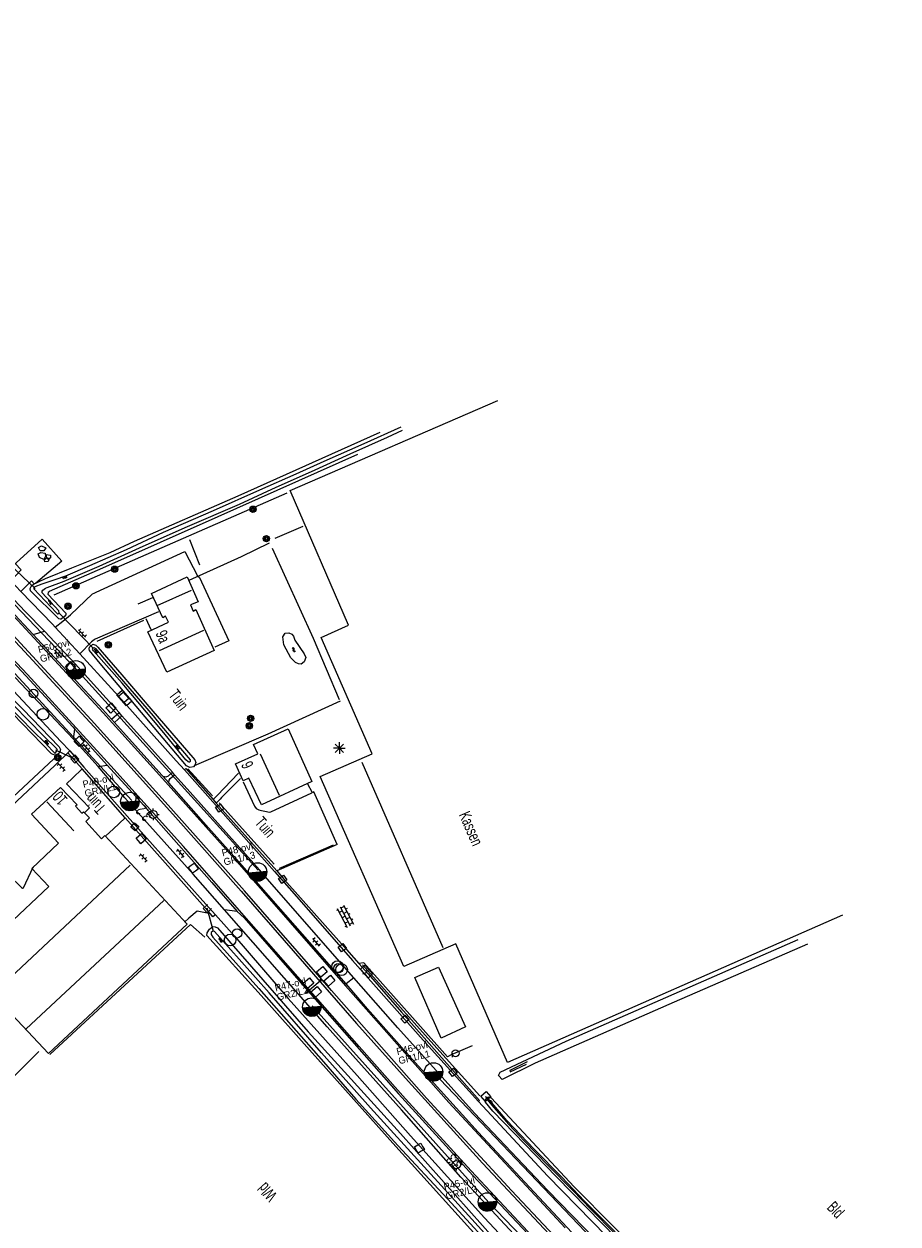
# Model space of a CAD drawing. Header units: metres. Extents: x 119757 to 244046, y 404148 to 811635.
# Tile 19 of 60: x 121047 to 121235, y 405497 to 405754. Entities that reach past the tile are written whole.
import ezdxf

# ---------------------------------------------------------------- set-up
doc = ezdxf.new("R2010")
doc.units = ezdxf.units.M
doc.layers.get('0').update_dxf_attribs({"linetype": 'CONTINUOUS'})
doc.layers.add('# Ov Nieuwe Leiding', color=250, linetype='CONTINUOUS', lineweight=30)
for name, color, linetype in [('2602', 126, 'CONTINUOUS'), ('4402', 7, 'CONTINUOUS'), ('4403', 7, 'CONTINUOUS'), ('4413', 7, 'CONTINUOUS'), ('4502', 1, 'CONTINUOUS'), ('4504', 7, 'CONTINUOUS'), ('4601', 172, 'CONTINUOUS'), ('B-AF-HAAG-GD', 74, 'CONTINUOUS'), ('B-AF-MUUR-GD', 232, 'CONTINUOUS'), ('B-AF-RAST-GD', 47, 'Raster'), ('B-AF-SCHUT-GD', 47, 'Hekwerk'), ('B-AS-HECT-GD', 9, 'CONTINUOUS'), ('B-BB-BORD-GD', 8, 'CONTINUOUS'), ('B-BP-BOOM-GD', 74, 'CONTINUOUS'), ('B-GB-BOUW-GD', 242, 'CONTINUOUS'), ('B-GB-NOKL-GD', 242, 'CONTINUOUS'), ('B-KL-ELEC-GD', 8, 'CONTINUOUS'), ('B-KL-GAS-GD', 8, 'CONTINUOUS'), ('B-KL-WATER-GD', 8, 'CONTINUOUS'), ('B-MK-ASSTRP-GD', 121, 'CONTINUOUS'), ('B-MK-STRP-GD', 121, 'CONTINUOUS'), ('B-OB-KAST-GD', 8, 'CONTINUOUS'), ('B-OB-OVER-GD', 8, 'CONTINUOUS'), ('B-OV-PAAL-GD', 63, 'CONTINUOUS'), ('B-TE-OND-GD', 8, 'CONTINUOUS'), ('B-TR-SLOO-GD', 142, 'CONTINUOUS'), ('B-VH-FPAD-GD', 13, 'CONTINUOUS'), ('B-VH-GOOT-GD', 13, 'CONTINUOUS'), ('B-VH-HFDR-GD', 13, 'CONTINUOUS'), ('B-VH-OVRG-GD', 13, 'CONTINUOUS'), ('B-VR-TELLUS-GD', 214, 'CONTINUOUS'), ('B-WT-HDUIK-GD', 134, 'CONTINUOUS'), ('B-WT-KOLK-GD', 213, 'CONTINUOUS'), ('L-AR-BLOCKS-GD', 8, 'CONTINUOUS'), ('L-AR-SYMB-GD', 8, 'CONTINUOUS'), ('n-ov-arma-pr', 1, 'CONTINUOUS'), ('OVL Lichtpunt', 1, 'CONTINUOUS'), ('OVL Lichtpuntinformatie', 1, 'CONTINUOUS')]:
    doc.layers.add(name, color=color, linetype=linetype)
doc.linetypes.add('Hekwerk', pattern='A,4,-1,[1,dgnlstyle.shx,S=0.004,R=0,X=0,Y=0],-1', length=6)
doc.linetypes.add('OV-4x4mm2', pattern='A,8,-1.5,["4x4",Standard,S=1.5,R=0,X=0,Y=-0.75],-5.5', length=15)
doc.linetypes.add('Raster', pattern='A,4,-1,[1,dgnlstyle.shx,S=0.004,R=0,X=0,Y=0],-1', length=6)

# ---------------------------------------------------------------- blocks, each defined once
blk = doc.blocks.new('2401')
blk.add_circle((0, 0), 0.375)
blk = doc.blocks.new('3602')
at = {"flags": 128}
blk.add_lwpolyline([(-0.31, 0), (-0.31, 0.31), (0, 0.31), (0.31, 0.31), (0.31, 0), (0.31, -0.31), (0, -0.31), (-0.31, -0.31)], close=True, dxfattribs=at)
blk = doc.blocks.new('2602', base_point=(119758.78532, 404407.573336))
at = {"layer": '2602'}
for points in [[(119758.78532, 404407.573336, 0), (119758.28532, 404408.073336, 0), (119756.48532, 404408.073336, 0), (119756.48532, 404409.573336, 0), (119758.28532, 404409.573336, 0), (119758.28532, 404408.073336, 0)], [(119762.53532, 404407.573336, 0), (119762.03532, 404408.073336, 0), (119760.23532, 404408.073336, 0), (119760.23532, 404409.573336, 0), (119762.03532, 404409.573336, 0), (119762.03532, 404408.073336, 0)], [(119758.78532, 404407.573336, 0), (119758.28532, 404407.073575, 0), (119758.28532, 404405.573336, 0), (119756.48532, 404405.573336, 0), (119756.48532, 404407.073336, 0), (119758.28532, 404407.073575, 0)], [(119763.01032, 404407.573336, 0), (119762.53532, 404407.573336, 0), (119758.78532, 404407.573336, 0)], [(119762.53532, 404407.573336, 0), (119762.03532, 404407.073336, 0), (119762.03532, 404405.573336, 0), (119760.23532, 404405.573336, 0), (119760.23532, 404407.073336, 0), (119762.03532, 404407.073336, 0)]]:
    blk.add_polyline3d(points, dxfattribs=at)
blk = doc.blocks.new('WATER', base_point=(119758.78532, 404407.573336))
at = {"layer": '4601'}
for points in [[(119758.28532, 404407.723336, 0), (119758.34782, 404407.785836, 0), (119758.47282, 404407.848336, 0), (119758.59782, 404407.848336, 0), (119758.72282, 404407.785836, 0), (119758.78532, 404407.723336, 0), (119758.84782, 404407.660836, 0), (119758.97282, 404407.598336, 0), (119759.09782, 404407.598336, 0), (119759.22282, 404407.660836, 0), (119759.28532, 404407.723336, 0)], [(119758.28532, 404407.423336, 0), (119758.34782, 404407.485836, 0), (119758.47282, 404407.548336, 0), (119758.59782, 404407.548336, 0), (119758.72282, 404407.485836, 0), (119758.78532, 404407.423336, 0), (119758.84782, 404407.360836, 0), (119758.97282, 404407.298336, 0), (119759.09782, 404407.298336, 0), (119759.22282, 404407.360836, 0), (119759.28532, 404407.423336, 0)]]:
    blk.add_polyline3d(points, dxfattribs=at)
blk = doc.blocks.new('3605')
at = {"flags": 128}
blk.add_lwpolyline([(-0.25, -0.25), (-0.25, 0.25), (0.25, 0.25), (0.25, -0.25)], close=True, dxfattribs=at)
blk = doc.blocks.new('3001')
blk.add_line((-0.3, 0), (-0.3, -0.35))
blk.add_circle((0, 0), 0.3)
blk = doc.blocks.new('2202')
for p, q in [((-0.35, 0), (-0.5, 0)), ((0, 0.35), (0, 0.5)), ((0.35, 0), (0.5, 0)), ((0, -0.35), (0, -0.5))]:
    blk.add_line(p, q)
blk.add_circle((0, 0), 0.35)
blk = doc.blocks.new('3402', base_point=(119758.533414, 404407.573336))
blk.add_polyline3d([(119758.033414, 404407.573336, 0), (119758.033414, 404407.823336, 0), (119758.533414, 404407.823336, 0), (119759.033414, 404407.823336, 0), (119759.033414, 404407.573336, 0), (119759.033414, 404407.323336, 0), (119758.533414, 404407.323336, 0), (119758.033414, 404407.323336, 0)], close=True)
blk.add_polyline3d([(119758.458414, 404407.198336, 0), (119758.608414, 404407.573336, 0), (119758.458414, 404407.573336, 0), (119758.608414, 404407.948336, 0)])
blk = doc.blocks.new('3301', base_point=(119758.533414, 404407.573336))
blk.add_circle((119758.533414, 404407.573336), 0.5)
blk = doc.blocks.new('OV6', base_point=(119758.78532, 404407.573336))
at = {"layer": '4413'}
for points in [[(119758.81657, 404407.573336, 0), (119758.81657, 404407.604586, 0)], [(119758.94157, 404407.573336, 0), (119758.94157, 404407.604586, 0)], [(119759.06657, 404407.573336, 0), (119759.06657, 404407.604586, 0)], [(119758.78532, 404407.573336, 0), (119759.09782, 404407.573336, 0)], [(119758.87907, 404407.573336, 0), (119758.87907, 404407.542086, 0)], [(119759.00407, 404407.573336, 0), (119759.00407, 404407.542086, 0)]]:
    blk.add_polyline3d(points, dxfattribs=at)
blk = doc.blocks.new('2901')
for radius in [0.27, 0.18, 0.09]:
    blk.add_circle((0, 0), radius)
blk = doc.blocks.new('BETON', base_point=(119758.533414, 404407.573336))
at = {"layer": '4402'}
for points in [[(119758.377164, 404407.854586, 0), (119758.408414, 404407.729586, 0), (119758.314664, 404407.635836, 0), (119758.189664, 404407.667086, 0), (119758.220914, 404407.792086, 0)], [(119758.502164, 404407.698336, 0), (119758.595914, 404407.635836, 0), (119758.627164, 404407.510836, 0), (119758.470914, 404407.448336, 0), (119758.345914, 404407.510836, 0), (119758.377164, 404407.604586, 0)], [(119758.689664, 404407.792086, 0), (119758.752164, 404407.729586, 0), (119758.752164, 404407.667086, 0), (119758.658414, 404407.635836, 0), (119758.564664, 404407.698336, 0)], [(119758.752164, 404407.635836, 0), (119758.783414, 404407.573336, 0), (119758.720914, 404407.479586, 0), (119758.658414, 404407.510836, 0), (119758.658414, 404407.604586, 0)]]:
    blk.add_polyline3d(points, close=True, dxfattribs=at)
blk = doc.blocks.new('3201')
blk.add_circle((0, 0), 0.5)
blk = doc.blocks.new('2810')
at = {"flags": 128}
blk.add_lwpolyline([(-0.63, -0.31), (-0.63, 0.31), (0.62, 0.31), (0.62, -0.31)], close=True, dxfattribs=at)
blk = doc.blocks.new('3604')
at = {"flags": 128}
blk.add_lwpolyline([(-0.25, 0.25), (-0.25, -0.25), (0.25, -0.25), (0.25, 0.25)], dxfattribs=at)
blk = doc.blocks.new('OV4', base_point=(119758.533414, 404407.573336))
at = {"layer": '4403'}
for points in [[(119758.533414, 404407.635836, 0), (119758.970914, 404407.635836, 0)], [(119758.533414, 404407.573336, 0), (119758.970914, 404407.573336, 0)], [(119758.533414, 404407.510836, 0), (119758.970914, 404407.510836, 0)], [(119758.564664, 404407.635836, 0), (119758.564664, 404407.573336, 0)], [(119758.564664, 404407.510836, 0), (119758.564664, 404407.479586, 0)], [(119758.627164, 404407.667086, 0), (119758.627164, 404407.635836, 0)], [(119758.627164, 404407.573336, 0), (119758.627164, 404407.510836, 0)], [(119758.689664, 404407.635836, 0), (119758.689664, 404407.573336, 0)], [(119758.752164, 404407.667086, 0), (119758.752164, 404407.635836, 0)], [(119758.752164, 404407.573336, 0), (119758.752164, 404407.510836, 0)], [(119758.814664, 404407.635836, 0), (119758.814664, 404407.573336, 0)], [(119758.877164, 404407.667086, 0), (119758.877164, 404407.635836, 0)], [(119758.877164, 404407.573336, 0), (119758.877164, 404407.510836, 0)], [(119758.939664, 404407.635836, 0), (119758.939664, 404407.573336, 0)], [(119758.939664, 404407.510836, 0), (119758.939664, 404407.479586, 0)]]:
    blk.add_polyline3d(points, dxfattribs=at)
blk = doc.blocks.new('3203', base_point=(119758.533414, 404407.573336))
blk.add_circle((119758.533414, 404407.573336), 0.5)
blk = doc.blocks.new('3202')
blk.add_circle((0, 0), 0.4)
blk = doc.blocks.new('2701')
at = {"lineweight": 0}
for q in [(-0.35, 0.35), (0, 0.5), (0.35, 0.35), (-0.5, 0), (-0.35, -0.36), (0.5, 0), (0, -0.5), (0.35, -0.36)]:
    blk.add_line((0, 0), q, dxfattribs=at)
blk = doc.blocks.new('OV_MASTB')
at = {"layer": 'n-ov-arma-pr'}
for p, q in [((0, -1.5), (-0.02, 1.5)), ((0.06, -1.5), (0.05, 1.5)), ((0.13, -1.49), (0.11, 1.5)), ((0.19, -1.49), (0.18, 1.49)), ((0.26, -1.48), (0.24, 1.48)), ((0.32, -1.47), (0.3, 1.47)), ((0.38, -1.45), (0.37, 1.45)), ((0.45, -1.43), (0.43, 1.44)), ((0.51, -1.41), (0.49, 1.42)), ((0.57, -1.39), (0.56, 1.39)), ((0.64, -1.36), (0.62, 1.37)), ((0.7, -1.33), (0.68, 1.34)), ((0.76, -1.29), (0.75, 1.3)), ((0.83, -1.25), (0.81, 1.26)), ((0.89, -1.21), (0.88, 1.22)), ((0.95, -1.16), (0.94, 1.17)), ((1.02, -1.1), (1, 1.12)), ((1.08, -1.04), (1.07, 1.05)), ((1.14, -0.97), (1.13, 0.99)), ((1.2, -0.89), (1.19, 0.91)), ((1.27, -0.8), (1.26, 0.82)), ((1.33, -0.69), (1.32, 0.71)), ((1.39, -0.56), (1.39, 0.57)), ((1.46, -0.36), (1.45, 0.38))]:
    blk.add_line(p, q, dxfattribs=at)
blk.add_circle((0, 0), 1.5, dxfattribs=at)

msp = doc.modelspace()

# ---------------------------------------------------------------- linework, layer by layer
at = {"layer": '# Ov Nieuwe Leiding', "color": 1, "linetype": 'OV-4x4mm2'}
for points in [[(120754.55, 405984.09), (120756.5, 405984.88), (120762.61, 405978.4), (120754.44, 405969.89), (120755.12, 405969.44), (120762.95, 405978), (120769.13, 405971.89), (120767.39, 405965.1), (120767.46, 405958.49), (120768.72, 405955.62), (120757.86, 405939.72), (120755.94, 405942.23), (120757.34, 405938.91), (120753.2, 405934.06), (120773.81, 405902.97), (120789.51, 405880.51), (120809.83, 405854.65), (120834.33, 405828.16), (120873.69, 405788.64), (120913.77, 405748.32), (120952.08, 405709.96), (120986.51, 405675.41), (121031.15, 405630.17), (121070.51, 405587.59)], [(121097.62, 405572.59), (121058.56, 405615.73), (121017.35, 405658.82), (120978.6, 405697.35), (120940.41, 405736.16), (120900.66, 405775.89), (120861.28, 405816.09)], [(121477.08, 405232.48), (121476.76, 405232.01), (121472.69, 405235.13), (121471.88, 405236.49), (121472.45, 405238.42), (121461.36, 405246.99), (121458.95, 405246.23), (121446.72, 405253.83), (121444.52, 405250.9), (121442.95, 405251.88), (121435.06, 405239.97), (121437.08, 405238.13), (121436.68, 405237.6), (121428.25, 405243.45), (121390.56, 405271.7), (121351.56, 405303.02), (121308.63, 405340.85), (121267.2, 405380.51), (121226.64, 405420.63), (121187.06, 405459.7), (121147.07, 405501.34), (121109.16, 405543.48)], [(121477.51, 405232.36), (121476.79, 405231.33), (121472, 405234.9), (121471.07, 405236.55), (121471.78, 405238.44), (121461.4, 405246.27), (121458.94, 405245.04), (121446.9, 405252.87), (121444.23, 405249.24), (121418.55, 405268.93), (121378.09, 405295.54), (121337.52, 405329.43), (121295.46, 405367.99), (121254.56, 405408.3), (121214.44, 405447.9), (121173.7, 405488.89), (121135.17, 405529.31)]]:
    msp.add_lwpolyline(points, dxfattribs=at)
at = {"layer": 'B-AF-HAAG-GD'}
for points in [[(121053.86, 405631.68), (121073.54, 405640.32), (121103.8, 405653.58)], [(121101.23, 405643.87), (121107.27, 405646.44)], [(121085.1, 405638.03), (121082.95, 405643.46)], [(121115.06, 405609.18), (121109.44, 405622.32), (121100.69, 405641.63)], [(121063.08, 405621.73), (121073.08, 405626.26)], [(121083.94, 405595.08), (121099.75, 405601.89), (121115.26, 405608.92)], [(121054.33, 405597.06), (121053.73, 405596.5), (121036.3, 405580.28), (121021.46, 405566.55)], [(121087.78, 405588.54), (121082.47, 405594.38)], [(121094.41, 405591.58), (121096.78, 405586.36), (121097.18, 405585.88), (121097.77, 405585.59), (121098.3, 405585.42), (121099.35, 405585.23), (121099.97, 405585.07), (121100.33, 405585.14), (121109.1, 405589.23)], [(121101.04, 405573.87), (121089.22, 405587.07)], [(121113.67, 405577.96), (121102.44, 405573.13), (121102.12, 405572.99)], [(121145.18, 405524.17), (121133.99, 405536.58), (121119.98, 405552.29)]]:
    msp.add_lwpolyline(points, dxfattribs=at)
at = {"layer": 'B-AF-MUUR-GD'}
for points in [[(121071.88, 405629.76), (121074.98, 405631.13)], [(121073.46, 405626.58), (121074.54, 405624.23)]]:
    msp.add_lwpolyline(points, dxfattribs=at)
at = {"layer": 'B-AF-RAST-GD'}
for points in [[(121052.87, 405533.09), (121083.09, 405560.95), (121086.12, 405558.24)], [(121050.53, 405533.74), (121035.82, 405519.16), (121032.61, 405522.56), (121014.86, 405505.27), (121012.13, 405502.59)]]:
    msp.add_lwpolyline(points, dxfattribs=at)
at = {"layer": 'B-AF-SCHUT-GD'}
msp.add_lwpolyline([(121082.79, 405634.85), (121094.01, 405639.9), (121100.04, 405642.83)], dxfattribs=at)
at = {"layer": 'B-GB-BOUW-GD'}
for points in [[(121116.95, 405625.18), (121104.48, 405654.09), (121149.04, 405673.35)], [(121128.82, 405551.93), (121110.92, 405592.68), (121122.07, 405597.54), (121111.13, 405622.5), (121116.95, 405625.18)], [(121222.93, 405562.97), (121151.08, 405531.39), (121140.01, 405556.79), (121128.82, 405551.93)]]:
    msp.add_lwpolyline(points, dxfattribs=at)
for points in [[(121088.18, 405619.72), (121078.01, 405615.11), (121073.92, 405623.78), (121078.35, 405625.83), (121077.69, 405627.08), (121077.11, 405626.78), (121074.7, 405631.96), (121082.36, 405635.53), (121084.69, 405630.18), (121083.06, 405629.52), (121083.62, 405628.2), (121084.21, 405628.5)], [(121104.03, 405602.91), (121109.11, 405591.65), (121098.31, 405586.62), (121095.62, 405592.35), (121094.41, 405591.79), (121092.75, 405595.46), (121097.55, 405597.57), (121096.62, 405599.61)], [(121082.39, 405561.04), (121052.6, 405533.25), (121034.72, 405552.26), (121052.7, 405569.12), (121049.06, 405572.98), (121054.73, 405578.38), (121048.95, 405584.64), (121055.18, 405590.36), (121058.74, 405586.66), (121058.44, 405586.32), (121059.75, 405584.84), (121060.15, 405585.14), (121061.41, 405583.82), (121060.59, 405583.09), (121063.99, 405579.36), (121064.69, 405580.02)], [(121136.3, 405551.8), (121142.04, 405539.01), (121136.82, 405536.61), (121131.18, 405549.58)]]:
    msp.add_lwpolyline(points, close=True, dxfattribs=at)
at = {"layer": 'B-GB-NOKL-GD'}
for points in [[(121075.91, 405629.37), (121083.29, 405632.66)], [(121085.9, 405624.02), (121076.33, 405619.66)], [(121098.05, 405597.58), (121102.08, 405588.68)], [(121119.83, 405595.82), (121137.21, 405556.06)], [(121058.06, 405581.05), (121052.25, 405587.27)], [(121040.86, 405546.31), (121070.13, 405573.69)], [(121077.33, 405566.08), (121047.85, 405538.61)]]:
    msp.add_lwpolyline(points, dxfattribs=at)
at = {"layer": 'B-MK-ASSTRP-GD'}
for points in [[(120917.43, 405751.29), (120928.76, 405739.97), (120938.43, 405730.27), (120940.65, 405728.03), (120960.48, 405708.12), (120986.4, 405682.16), (121012.29, 405656.14), (121029.62, 405638.3), (121046.6, 405620.47), (121063.27, 405602.41), (121079.85, 405583.99), (121093.94, 405568.09), (121118.71, 405539.75), (121129.21, 405527.96), (121145.69, 405509.77), (121168.87, 405485.08)], [(121171.3, 405483.3), (121151.91, 405503.92), (121133.74, 405523.7), (121113.34, 405546.78), (121094.67, 405568.16), (121078.31, 405586.58), (121061.78, 405604.89), (121044.95, 405623.08), (121019.33, 405649.83), (120995.53, 405673.8), (120976.09, 405693.29), (120952.27, 405717.15), (120938.81, 405730.65), (120934.25, 405735.21), (120928.82, 405740.68), (120917.85, 405751.7)]]:
    msp.add_lwpolyline(points, dxfattribs=at)
at = {"layer": 'B-MK-STRP-GD'}
for points in [[(120903.59, 405770.24), (120928.87, 405744.76), (120940.89, 405732.72), (120947.75, 405725.85), (120970.74, 405702.77), (120987.67, 405685.8), (121006.58, 405666.84), (121027.4, 405645.67), (121046.01, 405626.17), (121064.36, 405606.37), (121076.46, 405592.97), (121092.56, 405574.94), (121116.32, 405547.8), (121138.53, 405522.77), (121163.43, 405495.88)], [(121163.62, 405486.36), (121143.27, 405508.11), (121129.23, 405523.54), (121119.23, 405534.81), (121095.61, 405561.71), (121087.58, 405570.86), (121081.57, 405577.66), (121065.97, 405595.03), (121048.13, 405614.58), (121033.46, 405630.08), (121017.05, 405647.13), (120997.86, 405666.47), (120979.17, 405685.25), (120957.86, 405706.63), (120939.22, 405725.34), (120936.36, 405728.2), (120916.63, 405747.96), (120899.67, 405765.03)]]:
    msp.add_lwpolyline(points, dxfattribs=at)
at = {"layer": 'B-TR-SLOO-GD'}
for points in [[(121128.22, 405667.66), (121120.23, 405664.04), (121111.71, 405660.31), (121105.68, 405657.54), (121097.87, 405654.13), (121087.92, 405649.7), (121077.18, 405645.05), (121069.24, 405641.36), (121061.44, 405637.89), (121056.25, 405635.66), (121053.99, 405634.88), (121051.2, 405633.94)], [(121051.98, 405633.12), (121052.36, 405633.26), (121055.95, 405634.62), (121063.48, 405637.8), (121072.91, 405642.12), (121082.44, 405646.36), (121093.59, 405651.12), (121101.44, 405654.81), (121109.06, 405658.14), (121117.32, 405661.93), (121125.33, 405665.54), (121128.57, 405667)], [(121065.84, 405640.75), (121071.07, 405643.18), (121093.28, 405652.95), (121123.77, 405666.57)], [(121118.87, 405661.82), (121088.93, 405648.38), (121064.21, 405637.39), (121052.79, 405632.38), (121052.73, 405632.32)], [(121050.62, 405634.56), (121051.94, 405635.22), (121057.63, 405637.51), (121065.84, 405640.75)], [(121052.73, 405632.32), (121052.57, 405632.16), (121052.48, 405631.85), (121056.36, 405627.72), (121056.31, 405627.4), (121056.14, 405627.12), (121055.36, 405626.45), (121055.09, 405626.43), (121054.8, 405626.56), (121048.75, 405632.55), (121048.69, 405633.05), (121048.86, 405633.5), (121049.06, 405633.72), (121049.29, 405633.9), (121049.54, 405634.03), (121049.92, 405634.21), (121050.62, 405634.56)], [(121051.2, 405633.94), (121049.68, 405633.43), (121049.48, 405633.19), (121049.45, 405632.97), (121054.31, 405627.8), (121054.53, 405627.61), (121054.71, 405627.6), (121054.93, 405627.85), (121054.83, 405628.28), (121051.28, 405632.13), (121051.25, 405632.45), (121051.39, 405632.69), (121051.98, 405633.12)], [(121026.5, 405628.04), (121047.13, 405607.13), (121054.87, 405599.04)], [(121054.87, 405599.04), (121055.2, 405598.52), (121055.04, 405597.99), (121054.66, 405597.54), (121053.96, 405597.32), (121053.23, 405597.6), (121044.94, 405606.18), (121034.33, 405616.79), (121029.5, 405621.62)], [(121086.56, 405558.62), (121086.65, 405559.18), (121087.12, 405559.96), (121087.86, 405560.55), (121088.36, 405560.48), (121088.87, 405560.24)], [(121088.87, 405560.24), (121108.29, 405537.95), (121128.1, 405516.13), (121148.68, 405493.08), (121165.35, 405475.46), (121182.81, 405457.46), (121187.21, 405452.9)], [(121098.24, 405545.74), (121086.56, 405558.62)], [(121149.49, 405490.99), (121143.41, 405497.78), (121133.91, 405508.19), (121121.66, 405521.65), (121111.2, 405533.42), (121099.93, 405546.32), (121088.21, 405559.43), (121087.85, 405559.56), (121087.51, 405559.23), (121087.49, 405558.78), (121087.85, 405558.24), (121097.76, 405547.22), (121111.62, 405531.47), (121118.55, 405523.51), (121127.56, 405513.58), (121138.21, 405502.11), (121150.42, 405488.81)], [(121215.46, 405556.71), (121186.82, 405544.28), (121157.01, 405531.22), (121149.97, 405527.74), (121149.22, 405528.46), (121149.12, 405528.54), (121149.51, 405529.27), (121163.65, 405535.94), (121213.45, 405557.74)], [(121187.21, 405452.9), (121187.19, 405452.39), (121186.84, 405451.5), (121185.99, 405451.25), (121184.69, 405451.64), (121182.49, 405454.03), (121166.22, 405470.62), (121145.14, 405493.41), (121126.47, 405514.03), (121109.21, 405533.4), (121098.24, 405545.74)], [(121155.33, 405531.47), (121151.57, 405529.64), (121151.65, 405529.38), (121155.15, 405531.02)], [(121174.19, 405495.04), (121167.61, 405501.61), (121162.71, 405506.77), (121156.8, 405512.76), (121150.95, 405518.89), (121147.33, 405523.11), (121146.84, 405523.69), (121146.62, 405523.46), (121148.14, 405521.72), (121151.36, 405518.03), (121154.74, 405514.46), (121159.77, 405509.35), (121165.08, 405503.86), (121168.93, 405499.87), (121174.16, 405494.59)]]:
    msp.add_lwpolyline(points, dxfattribs=at)
for points in [[(121051.57, 405601.41), (121045.11, 405608), (121040.39, 405612.95), (121033.66, 405619.66), (121027.14, 405626.08), (121025.96, 405627.36), (121025.72, 405627.53), (121025.42, 405627.45), (121025.23, 405627.2), (121025.21, 405626.84), (121025.42, 405626.35), (121026.03, 405625.73), (121029.03, 405622.84), (121035.11, 405617), (121037.94, 405614.14), (121043.76, 405608.13), (121049.33, 405602.46), (121051.81, 405599.98), (121053.39, 405598.28), (121053.96, 405597.71), (121054.07, 405597.75), (121054.51, 405598.34), (121054.39, 405598.66)], [(121107.49, 405619.04), (121107.8, 405618.26), (121107.49, 405617.29), (121106.8, 405616.79), (121106.25, 405616.89), (121105.6, 405617.18), (121104.58, 405618.14), (121103.11, 405620.96), (121102.89, 405622.68), (121103.35, 405623.45), (121104.14, 405623.56), (121104.8, 405623.27), (121105.14, 405622.84), (121105.49, 405621.98)], [(121082.22, 405594.98), (121063.69, 405616.97), (121061.44, 405619.75), (121061.34, 405620.12), (121061.43, 405620.45), (121062.15, 405621.08), (121062.74, 405620.85), (121063.17, 405620.49), (121068.35, 405614.49), (121074.58, 405607.2), (121084, 405596.28), (121084.19, 405595.71), (121083.97, 405595.16), (121083.69, 405594.79), (121082.92, 405594.65)], [(121075.06, 405605.69), (121076.82, 405603.51), (121082.99, 405596.25), (121083.02, 405595.97), (121082.9, 405595.8), (121082.78, 405595.78), (121082.55, 405595.88), (121082.1, 405596.25), (121076.98, 405602.54), (121068.42, 405612.72), (121062.3, 405619.7), (121062.07, 405620.06), (121062.18, 405620.22), (121062.36, 405620.35), (121062.65, 405620.22), (121062.72, 405620.16), (121067.31, 405614.67)], [(121147.91, 405520.94), (121146.33, 405522.82), (121146.28, 405523.23), (121146.59, 405523.77), (121146.98, 405523.96), (121147.59, 405523.74), (121165.39, 405504.66), (121182.14, 405487.83), (121200.73, 405469.07), (121218.46, 405451.61), (121221.43, 405448.63), (121221.57, 405448), (121221.33, 405447.56), (121221, 405447.51), (121220.18, 405448.09), (121200.87, 405466.98), (121184.22, 405483.74), (121161.57, 405506.84)]]:
    msp.add_lwpolyline(points, close=True, dxfattribs=at)
at = {"layer": 'B-VH-FPAD-GD'}
for points in [[(120925.36, 405754.98), (120927.8, 405752.52), (120928.35, 405751.98), (120944.31, 405736.12), (120944.67, 405735.76), (120957.97, 405722.22), (120974.17, 405706.06), (120990.15, 405689.97), (121004.74, 405675.33), (121013.19, 405666.84), (121026.77, 405653.03), (121040.51, 405638.81), (121044.52, 405634.66), (121046.68, 405632.42), (121053.48, 405625.39), (121054.07, 405624.75), (121059.33, 405619), (121066.13, 405611.57), (121067.6, 405609.93), (121068.84, 405608.55), (121080.03, 405596.07), (121081.76, 405594.13)], [(121180.31, 405482.76), (121159.71, 405503.88), (121143.97, 405520.5), (121127.56, 405538.77), (121118.1, 405549.5), (121098.99, 405571.32), (121097.89, 405572.71), (121082.38, 405590.08), (121079.67, 405593.1), (121079.22, 405593.61), (121068.38, 405605.73), (121067.75, 405606.43), (121064.98, 405609.53), (121058.34, 405616.85), (121051.72, 405623.92), (121047.58, 405628.12), (121045.22, 405630.61)], [(121038.87, 405617.65), (121055.27, 405600.2), (121057.16, 405598.19), (121060.22, 405594.68), (121069.51, 405584.18), (121086.39, 405565.34), (121088.41, 405563.02), (121092.57, 405558.35), (121104.06, 405545.12), (121118.8, 405528.54), (121130.24, 405515.65), (121146.12, 405498.06), (121157.57, 405485.82)], [(121159.92, 405486.43), (121141.08, 405506.77), (121128.32, 405521.17), (121112.41, 405538.98), (121090.35, 405564.09), (121083.66, 405571.75), (121071.23, 405585.63), (121068.96, 405588.11), (121063.27, 405594.88), (121057.94, 405600.72), (121045.47, 405613.92)], [(121081.76, 405594.13), (121082.1, 405594.4), (121087.92, 405587.74), (121088.6, 405586.98), (121101.57, 405572.44), (121103.2, 405570.6), (121115.45, 405556.79), (121119.22, 405552.59), (121121.18, 405550.4), (121128.33, 405542.14), (121145.11, 405523.23), (121144.83, 405523.01)], [(121144.83, 405523.01), (121159.66, 405507.05), (121175.52, 405490.81), (121193.5, 405472.53), (121209.64, 405456.46), (121227.69, 405438.66)]]:
    msp.add_lwpolyline(points, dxfattribs=at)
at = {"layer": 'B-VH-GOOT-GD'}
for points in [[(121069.09, 405583.81), (121059.84, 405594.32), (121056.77, 405597.81), (121057.16, 405598.19)], [(121081.76, 405594.13), (121097.8, 405576.08), (121101.13, 405572.3), (121107.38, 405565.2), (121117.86, 405553.22), (121134.16, 405534.88), (121144.83, 405523.01)], [(121088.41, 405563.02), (121087.89, 405562.61), (121087.35, 405563.22), (121069.09, 405583.81)]]:
    msp.add_lwpolyline(points, dxfattribs=at)
at = {"layer": 'B-VH-HFDR-GD'}
for points in [[(121031.36, 405631.85), (121047.78, 405614.33), (121057.84, 405603.33), (121058.26, 405602.87), (121065.23, 405595.14), (121071.32, 405588.4), (121087.68, 405569.96), (121093.08, 405563.77), (121094.58, 405562.37), (121108.32, 405546.68), (121110.31, 405544.34), (121127.69, 405524.65), (121143.62, 405507.13), (121158.99, 405490.83)], [(121169.89, 405489.53), (121144.8, 405516.44), (121130.6, 405532.06), (121121.04, 405542.9), (121116.47, 405548.24), (121096.19, 405571.31), (121094.16, 405573.64), (121086.92, 405581.72), (121078.4, 405591.37), (121077.19, 405592.73), (121076.94, 405593.02), (121066.77, 405604.29), (121066.14, 405604.99), (121064.18, 405607.16), (121057.57, 405614.29), (121049.34, 405623.15), (121044.38, 405628.45)]]:
    msp.add_lwpolyline(points, dxfattribs=at)
at = {"layer": 'B-VH-OVRG-GD'}
for points in [[(121044.52, 405634.66), (121046.76, 405637.06), (121045.49, 405638.4), (121045.68, 405638.58), (121051.25, 405643.65), (121055.46, 405638.94), (121049.92, 405634.21), (121049.54, 405634.03), (121048.93, 405634.66), (121046.68, 405632.42)], [(121057.33, 405627.41), (121062.05, 405631.88), (121062.4, 405632.06), (121062.83, 405632.28), (121081.83, 405641), (121084.55, 405635.73), (121084.98, 405635.38), (121091.3, 405621.79), (121088.3, 405620.47)], [(121054.07, 405624.75), (121055.68, 405626), (121057.33, 405627.41)], [(121076.23, 405628.06), (121062.64, 405622.16), (121062.43, 405622.01)], [(121049.34, 405623.15), (121051.72, 405623.92)], [(121062.43, 405622.01), (121061.85, 405621.6), (121059.33, 405619)], [(121058.34, 405616.85), (121057.57, 405614.29)], [(121067.6, 405609.93), (121068.61, 405610.81), (121069.82, 405609.42), (121068.84, 405608.55)], [(121066.14, 405604.99), (121067.75, 405606.43)], [(121068.38, 405605.73), (121066.77, 405604.29)], [(121057.94, 405600.72), (121058.26, 405602.87)], [(121056.4, 405597.44), (121054.61, 405595.69), (121053.98, 405595.07), (121044.77, 405586.41), (121032.78, 405575.29), (121030.67, 405573.23), (121029.74, 405571.96), (121029.43, 405571.45), (121028.7, 405569.84), (121028.22, 405567.62), (121028.13, 405567.08), (121026.67, 405565.79)], [(121056.77, 405597.81), (121056.4, 405597.44)], [(121060.25, 405584.85), (121061.39, 405586), (121056.5, 405591.12), (121057.75, 405592.32), (121059.84, 405594.32)], [(121063.27, 405594.88), (121065.23, 405595.14)], [(121079.22, 405593.61), (121078.27, 405592.77), (121077.79, 405592.6), (121077.19, 405592.73)], [(121088.78, 405588.6), (121093.4, 405593.39)], [(121078.4, 405591.37), (121078.51, 405591.89), (121078.74, 405592.28), (121079.67, 405593.1)], [(121093.8, 405592.25), (121089.73, 405588.2), (121089.43, 405587.87)], [(121114.51, 405578.13), (121109.55, 405589.42), (121109.24, 405589.22), (121108.21, 405591.2)], [(121071.32, 405588.4), (121071.23, 405585.63)], [(121087.92, 405587.74), (121088.78, 405588.6)], [(121089.43, 405587.87), (121088.6, 405586.98)], [(121069.09, 405583.81), (121066.47, 405581.42), (121064.99, 405580.05)], [(121114.51, 405578.13), (121102.63, 405572.9)], [(121034.83, 405551.54), (121034.06, 405552.93), (121033.56, 405555.13), (121032.29, 405561.76), (121032.1, 405565.34), (121032.68, 405567.4), (121033.47, 405569.14), (121034.33, 405570.39), (121042.12, 405577.5), (121042.82, 405576.81), (121041.6, 405573.88), (121046.79, 405568.9), (121047.06, 405568.73), (121047.28, 405568.82), (121049.3, 405573.24), (121049.49, 405573.34)], [(121102.63, 405572.9), (121101.57, 405572.44)], [(121098.99, 405571.32), (121096.19, 405571.31)], [(121087.35, 405563.22), (121084.49, 405563.82), (121082.75, 405562.31), (121081.78, 405561.46)], [(121093.08, 405563.77), (121090.35, 405564.09)], [(121120.25, 405552.77), (121119.22, 405552.59)], [(121139, 405533.01), (121138.23, 405532.6), (121120.25, 405552.77)], [(121118.1, 405549.5), (121116.47, 405548.24)], [(121143.52, 405534.94), (121139, 405533.01)]]:
    msp.add_lwpolyline(points, dxfattribs=at)
at = {"layer": 'B-WT-HDUIK-GD'}
for points in [[(121049.73, 405633.07), (121044.37, 405638.13)], [(121054.83, 405627.85), (121062.28, 405620.15)], [(121054.1, 405598.46), (121058.32, 405596.42)], [(121088.01, 405559.43), (121086.67, 405564.43)], [(121147, 405523.67), (121146.38, 405523.96)]]:
    msp.add_lwpolyline(points, dxfattribs=at)

# ---------------------------------------------------------------- block references
at = {"layer": 'B-AS-HECT-GD', "xscale": 2.5, "yscale": 2.5, "zscale": 2.5}
for p in [(121075.07, 405584.57), (121140.09, 405509.45)]:
    msp.add_blockref('2202', p, dxfattribs=at)
at = {"layer": 'B-BB-BORD-GD', "xscale": 2.5, "yscale": 2.5, "zscale": 2.5}
msp.add_blockref('2401', (121049.38, 405610.52), dxfattribs=at)
at = {"layer": 'B-BP-BOOM-GD', "xscale": 2.5, "yscale": 2.5, "zscale": 2.5}
for p in [(121096.47, 405650.05), (121099.36, 405643.74), (121066.82, 405637.19), (121058.49, 405633.61), (121056.79, 405629.24), (121065.45, 405620.96), (121095.7, 405603.59), (121095.97, 405605.18), (121054.61, 405596.74)]:
    msp.add_blockref('2901', p, dxfattribs=at)
at = {"layer": 'B-KL-ELEC-GD', "xscale": 2.5, "yscale": 2.5, "zscale": 2.5, "rotation": 312.282663}
msp.add_blockref('3402', (121120.85, 405550.86), dxfattribs=at)
at = {"layer": 'B-KL-GAS-GD', "xscale": 2.5, "yscale": 2.5, "zscale": 2.5}
for p in [(121114.62, 405551.91), (121115.49, 405551.27)]:
    msp.add_blockref('3301', p, dxfattribs=at)
at = {"layer": 'B-KL-WATER-GD', "xscale": 2.5, "yscale": 2.5, "zscale": 2.5}
for name, p in [('3201', (121051.43, 405606.07)), ('3201', (121066.61, 405589.4)), ('3202', (121093.07, 405559.06)), ('3203', (121091.58, 405557.63)), ('3202', (121114.8, 405551.59))]:
    msp.add_blockref(name, p, dxfattribs=at)
at = {"layer": 'B-OB-KAST-GD', "xscale": 2.5, "yscale": 2.5, "zscale": 2.5, "rotation": 311.18474}
msp.add_blockref('2810', (121068.89, 405609.53), dxfattribs=at)
at = {"layer": 'B-OB-OVER-GD', "xscale": 2.5, "yscale": 2.5, "zscale": 2.5}
msp.add_blockref('3001', (121139.93, 405533.34), dxfattribs=at)
at = {"layer": 'B-OV-PAAL-GD', "xscale": 2.5, "yscale": 2.5, "zscale": 2.5}
msp.add_blockref('2701', (121115.01, 405598.79), dxfattribs=at)
at = {"layer": 'B-VR-TELLUS-GD', "rotation": 220.29415}
msp.add_blockref('2602', (121111, 405548.95), dxfattribs=at)
at = {"layer": 'B-WT-KOLK-GD', "xscale": 2.5, "yscale": 2.5, "zscale": 2.5}
for name, p, rotation in [('3602', (121057.32, 405616.29), 316.222729), ('3602', (121066.02, 405607.4), 133.490187), ('3602', (121059.18, 405600.25), 315.875369), ('3605', (121058.26, 405596.45), 313.94356), ('3605', (121089.33, 405585.94), 123.542044), ('3605', (121071.13, 405581.91), 319.789963), ('3602', (121072.49, 405579.38), 310.6036110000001), ('3602', (121083.69, 405573.05), 307.136378), ('3605', (121102.85, 405570.66), 125.555051), ('3604', (121086.69, 405564.38), 313.807455), ('3605', (121115.64, 405555.98), 125.76844), ('3605', (121129.09, 405540.64), 130.920834), ('3605', (121139.4, 405529.24), 128.923072), ('3602', (121146.43, 405524.07), 219.9067), ('3602', (121132.2, 405512.99), 119.211294)]:
    msp.add_blockref(name, p, dxfattribs=dict(at, rotation=rotation))
at = {"layer": 'L-AR-BLOCKS-GD', "yscale": 0.8}
for p, rotation in [((121056.1, 405635.45), 23.892039), ((121052.96, 405630.09), 312.190694), ((121062.78, 405619.63), 308.473237), ((121105.23, 405619.88), 123.305105), ((121052.23, 405600.03), 318.846717), ((121080.26, 405598.94), 316.008913), ((121089.49, 405557.6), 315.027244), ((121147.62, 405522.77), 311.207686)]:
    msp.add_blockref('WATER', p, dxfattribs=dict(at, rotation=rotation))
at = {"layer": 'L-AR-SYMB-GD'}
for name, p, xscale, yscale, zscale, rotation in [('BETON', (121051.47, 405639.93), 6, 6, 6, 314.135877), ('OV6', (121059.03, 405624.18), 7.000000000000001, 16, 7.000000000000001, 314.135877), ('OV6', (121053.87, 405619.84), 7, 16, 7, 314.0919930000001), ('OV6', (121061.54, 405598.02), 7, 16, 7, 130.674209), ('OV6', (121056.17, 405593.99), 7.000000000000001, 16, 7.000000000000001, 134.091995), ('OV6', (121073.77, 405574.54), 7, 16, 7, 134.135872), ('OV6', (121081.7, 405575.43), 7, 16, 7, 130.024645), ('OV4', (121115.21, 405564.76), 10.5, 12, 10.5, 297.74663), ('OV6', (121109.27, 405557.99), 7.000000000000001, 16, 7.000000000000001, 310.806679)]:
    msp.add_blockref(name, p, dxfattribs=dict(at, xscale=xscale, yscale=yscale, zscale=zscale, rotation=rotation))
at = {"layer": 'OVL Lichtpunt', "xscale": 1.32091475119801, "yscale": 1.32091475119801, "zscale": 1.32091475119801, "rotation": 274.5000000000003}
for p in [(121058.51, 405615.59), (121070.07, 405587.34), (121097.47, 405572.23), (121109.1, 405543.24), (121135.21, 405529.33), (121146.79, 405501.44)]:
    msp.add_blockref('OV_MASTB', p, dxfattribs=at)

# ---------------------------------------------------------------- texts
at = {"layer": '4502', "width": 0.68}
for s, rotation, p in [('9a', 293.0392, (121075.52, 405623.41)), ('9', 293.0392, (121093.88, 405595.28)), ('10', 130.3734, (121056.85, 405587.89))]:
    msp.add_text(s, height=2.5, rotation=rotation, dxfattribs=at).set_placement(p)
at = {"layer": '4504', "width": 0.68}
for s, p in [('3.2', (121075.1, 405584.54)), ('3.3', (121141.67, 405509.74))]:
    msp.add_text(s, height=2.5, rotation=132.4189, dxfattribs=at).set_placement(p)
at = {"layer": 'B-TE-OND-GD', "width": 0.68}
for s, rotation, p in [('Tuin', 306.4793, (121078.26, 405610.19)), ('Tuin', 131.6047, (121065.08, 405586.05)), ('Tuin', 310.4162, (121096.73, 405582.75)), ('Kassen', 293.37, (121140.62, 405584.53)), ('Wld', 132.3558, (121101.82, 405502.97)), ('Bld', 313.6337, (121219.45, 405500.09))]:
    msp.add_text(s, height=2.5, rotation=rotation, dxfattribs=at).set_placement(p)
at = {"layer": 'OVL Lichtpuntinformatie', "linetype": 'Continuous', "ltscale": 10}
for s, p in [('P50-ovl', (121050.57, 405619.16)), ('GR1/L2', (121050.99, 405617.19, -54.41)), ('P49-ovl', (121060.14, 405590.26)), ('GR2/L1', (121060.56, 405588.29, -54.41)), ('P48-ovl', (121089.97, 405575.56)), ('GR1/L3', (121090.39, 405573.6, -54.41)), ('P47-ovl', (121101.36, 405546.59)), ('GR2/L2', (121101.78, 405544.62, -54.41)), ('P46-ovl', (121127.46, 405532.94)), ('GR1/L1', (121127.88, 405530.97, -54.41)), ('P45-ovl', (121137.59, 405503.93)), ('GR2/L3', (121138.02, 405501.96, -54.41))]:
    msp.add_text(s, height=1.5, rotation=13.4654, dxfattribs=at).set_placement(p)

doc.saveas('drawing.dxf')
